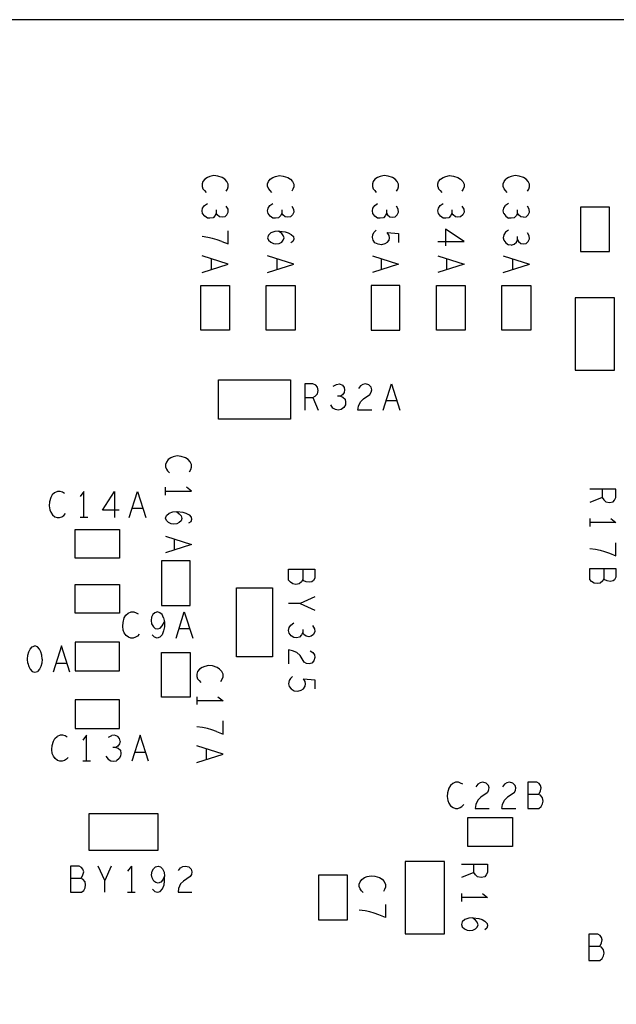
# Model space of a CAD drawing. Extents: x 17.9 to 50.9, y 20.7 to 41.7.
# Tile 5 of 14: x 29.6 to 31.9, y 33 to 36.8. Entities that reach past the tile are written whole.
import ezdxf

# ---------------------------------------------------------------- set-up
doc = ezdxf.new("R2010")
doc.units = 0
doc.layers.add('RVP8-IFD_E_bas', color=2, linetype='CONTINUOUS')

msp = doc.modelspace()

# ---------------------------------------------------------------- linework, layer by layer
at = {"layer": 'RVP8-IFD_E_bas'}
for points in [[(43.934, 28.771), (43.934, 36.771), (25.934, 36.771), (25.934, 36.771)], [(30.426, 36.116), (30.431, 36.124), (30.434, 36.133), (30.434, 36.143), (30.429, 36.154), (30.421, 36.163), (30.411, 36.169), (30.394, 36.174), (30.379, 36.176), (30.364, 36.173), (30.354, 36.169), (30.344, 36.162), (30.337, 36.153), (30.334, 36.144), (30.334, 36.135), (30.337, 36.126), (30.343, 36.119), (30.349, 36.112)], [(30.584, 36.135), (30.584, 36.144), (30.587, 36.153), (30.594, 36.162), (30.604, 36.169), (30.614, 36.173), (30.629, 36.176), (30.644, 36.174), (30.661, 36.169), (30.671, 36.163), (30.679, 36.154), (30.684, 36.143), (30.684, 36.133), (30.681, 36.124), (30.676, 36.116)], [(31.076, 36.116), (31.081, 36.124), (31.084, 36.133), (31.084, 36.143), (31.079, 36.154), (31.071, 36.163), (31.061, 36.169), (31.044, 36.174), (31.029, 36.176), (31.014, 36.173), (31.004, 36.169), (30.994, 36.162), (30.987, 36.153), (30.984, 36.144), (30.984, 36.135), (30.987, 36.126), (30.993, 36.119), (30.999, 36.112)], [(31.234, 36.135), (31.234, 36.144), (31.237, 36.153), (31.244, 36.162), (31.254, 36.169), (31.264, 36.173), (31.279, 36.176), (31.294, 36.174), (31.311, 36.169), (31.321, 36.163), (31.329, 36.154), (31.334, 36.143), (31.334, 36.133), (31.331, 36.124), (31.326, 36.116)], [(31.499, 36.112), (31.493, 36.119), (31.487, 36.126), (31.484, 36.135), (31.484, 36.144), (31.487, 36.153), (31.494, 36.162)], [(31.576, 36.116), (31.581, 36.124), (31.584, 36.133), (31.584, 36.143), (31.579, 36.154), (31.571, 36.163), (31.561, 36.169), (31.544, 36.174), (31.529, 36.176), (31.514, 36.173), (31.504, 36.169), (31.494, 36.162)], [(30.584, 36.135), (30.587, 36.126), (30.593, 36.119), (30.599, 36.112)], [(31.234, 36.135), (31.237, 36.126), (31.243, 36.119), (31.249, 36.112)], [(30.421, 36.019), (30.411, 36.017), (30.401, 36.019), (30.392, 36.026), (30.388, 36.033), (30.384, 36.024), (30.376, 36.015), (30.364, 36.013), (30.354, 36.014), (30.344, 36.021), (30.336, 36.031), (30.334, 36.041), (30.336, 36.052), (30.343, 36.062), (30.354, 36.07)], [(30.388, 36.045), (30.388, 36.033)], [(30.421, 36.019), (30.429, 36.026), (30.434, 36.037), (30.433, 36.048), (30.426, 36.06)], [(30.676, 36.06), (30.683, 36.048), (30.684, 36.037), (30.679, 36.026), (30.671, 36.019), (30.661, 36.017), (30.651, 36.019), (30.642, 36.026), (30.638, 36.033), (30.634, 36.024), (30.626, 36.015), (30.614, 36.013), (30.604, 36.014), (30.594, 36.021), (30.586, 36.031), (30.584, 36.041), (30.586, 36.052), (30.593, 36.062), (30.604, 36.07)], [(30.638, 36.045), (30.638, 36.033)], [(31.014, 36.013), (31.004, 36.014), (30.994, 36.021), (30.986, 36.031), (30.984, 36.041), (30.986, 36.052), (30.993, 36.062), (31.004, 36.07)], [(31.038, 36.045), (31.038, 36.033), (31.034, 36.024), (31.026, 36.015), (31.014, 36.013)], [(31.038, 36.033), (31.042, 36.026), (31.051, 36.019), (31.061, 36.017), (31.071, 36.019), (31.079, 36.026), (31.084, 36.037), (31.083, 36.048), (31.076, 36.06)], [(31.326, 36.06), (31.333, 36.048), (31.334, 36.037), (31.329, 36.026), (31.321, 36.019), (31.311, 36.017), (31.301, 36.019), (31.292, 36.026), (31.288, 36.033), (31.284, 36.024), (31.276, 36.015), (31.264, 36.013), (31.254, 36.014), (31.244, 36.021), (31.236, 36.031), (31.234, 36.041), (31.236, 36.052), (31.243, 36.062), (31.254, 36.07)], [(31.288, 36.045), (31.288, 36.033)], [(31.486, 36.031), (31.484, 36.041), (31.486, 36.052), (31.493, 36.062)], [(31.504, 36.07), (31.493, 36.062)], [(31.538, 36.033), (31.538, 36.045)], [(31.561, 36.017), (31.571, 36.019), (31.579, 36.026), (31.584, 36.037), (31.583, 36.048), (31.576, 36.06)], [(31.486, 36.031), (31.494, 36.021), (31.504, 36.014)], [(31.561, 36.017), (31.551, 36.019), (31.542, 36.026), (31.538, 36.033), (31.534, 36.024), (31.526, 36.015), (31.514, 36.013), (31.504, 36.014)], [(30.409, 35.925), (30.434, 35.915), (30.434, 35.965)], [(30.629, 35.964), (30.612, 35.963), (30.597, 35.958), (30.587, 35.949), (30.584, 35.939), (30.587, 35.93), (30.596, 35.922), (30.606, 35.917), (30.616, 35.916), (30.628, 35.917), (30.638, 35.922), (30.644, 35.929), (30.647, 35.938), (30.644, 35.948), (30.638, 35.955), (30.626, 35.964)], [(30.629, 35.964), (30.651, 35.962), (30.663, 35.958), (30.674, 35.951), (30.683, 35.943)], [(31.032, 35.915), (31.019, 35.912), (31.006, 35.914), (30.994, 35.92), (30.987, 35.929), (30.984, 35.94), (30.986, 35.951), (30.991, 35.96), (30.999, 35.968)], [(31.234, 35.925), (31.334, 35.925), (31.263, 35.972)], [(31.263, 35.972), (31.263, 35.908)], [(31.493, 35.96), (31.486, 35.95), (31.484, 35.939), (31.486, 35.929), (31.494, 35.919), (31.504, 35.912)], [(31.504, 35.968), (31.493, 35.96)], [(30.409, 35.925), (30.391, 35.931), (30.374, 35.936), (30.356, 35.94), (30.334, 35.943)], [(30.681, 35.925), (30.673, 35.919)], [(30.683, 35.943), (30.684, 35.934), (30.681, 35.925)], [(31.041, 35.921), (31.048, 35.93), (31.049, 35.939), (31.048, 35.948), (31.041, 35.959), (31.084, 35.955), (31.084, 35.921)], [(31.514, 35.911), (31.526, 35.914), (31.534, 35.922), (31.538, 35.931), (31.538, 35.943)], [(31.538, 35.931), (31.542, 35.924), (31.551, 35.917), (31.561, 35.915), (31.571, 35.917), (31.579, 35.924), (31.584, 35.935), (31.583, 35.946), (31.576, 35.958)], [(31.041, 35.921), (31.032, 35.915)], [(31.514, 35.911), (31.504, 35.912)], [(30.334, 35.806), (30.434, 35.838), (30.334, 35.87)], [(30.369, 35.858), (30.369, 35.818)], [(30.584, 35.806), (30.684, 35.838), (30.584, 35.87)], [(30.619, 35.858), (30.619, 35.818)], [(30.984, 35.87), (31.084, 35.838)], [(31.019, 35.818), (31.019, 35.858)], [(31.234, 35.87), (31.334, 35.838), (31.234, 35.806)], [(31.269, 35.818), (31.269, 35.858)], [(31.484, 35.87), (31.584, 35.838)], [(31.519, 35.858), (31.519, 35.818)], [(31.084, 35.838), (30.984, 35.806)], [(31.484, 35.806), (31.584, 35.838)], [(30.726, 35.381), (30.726, 35.281)], [(30.757, 35.329), (30.766, 35.334), (30.774, 35.343), (30.777, 35.356), (30.774, 35.369), (30.768, 35.376), (30.757, 35.381), (30.726, 35.381)], [(30.835, 35.373), (30.847, 35.379), (30.858, 35.381), (30.87, 35.376), (30.876, 35.368), (30.878, 35.358), (30.876, 35.348), (30.87, 35.339), (30.862, 35.334), (30.851, 35.334)], [(30.982, 35.281), (30.928, 35.281), (30.931, 35.296), (30.939, 35.313), (30.95, 35.324), (30.975, 35.341), (30.98, 35.349), (30.982, 35.359), (30.979, 35.369), (30.97, 35.378), (30.958, 35.381), (30.948, 35.379), (30.939, 35.374), (30.931, 35.364)], [(31.025, 35.281), (31.057, 35.381), (31.089, 35.281)], [(30.726, 35.329), (30.757, 35.329), (30.777, 35.281)], [(30.862, 35.334), (30.871, 35.331), (30.88, 35.323), (30.882, 35.311), (30.881, 35.301), (30.875, 35.291), (30.865, 35.283), (30.854, 35.281), (30.843, 35.283), (30.833, 35.289), (30.825, 35.301)], [(31.077, 35.316), (31.037, 35.316)], [(30.286, 35.046), (30.291, 35.054), (30.294, 35.063), (30.294, 35.073), (30.289, 35.084), (30.281, 35.093), (30.271, 35.099), (30.254, 35.104), (30.239, 35.106), (30.224, 35.103), (30.214, 35.099), (30.204, 35.092), (30.198, 35.083), (30.194, 35.074), (30.194, 35.065), (30.198, 35.056), (30.202, 35.049), (30.209, 35.042)], [(30.194, 34.957), (30.194, 34.987)], [(30.194, 34.972), (30.294, 34.972), (30.274, 34.987)], [(29.809, 34.963), (29.801, 34.968), (29.792, 34.971), (29.782, 34.971), (29.771, 34.966), (29.762, 34.958), (29.756, 34.948), (29.751, 34.931), (29.75, 34.916), (29.752, 34.901), (29.756, 34.891), (29.763, 34.881), (29.772, 34.874), (29.781, 34.871), (29.79, 34.871), (29.799, 34.874), (29.806, 34.879), (29.813, 34.886)], [(29.883, 34.871), (29.883, 34.971), (29.868, 34.951)], [(30.017, 34.899), (29.954, 34.899), (30, 34.971), (30, 34.871)], [(30.056, 34.871), (30.087, 34.971), (30.119, 34.871)], [(31.914, 34.979), (31.814, 34.979)], [(31.862, 34.979), (31.862, 34.948), (31.814, 34.929)], [(31.862, 34.948), (31.868, 34.939), (31.876, 34.931), (31.889, 34.929), (31.903, 34.931), (31.909, 34.938)], [(31.909, 34.938), (31.914, 34.948), (31.914, 34.979)], [(29.898, 34.871), (29.868, 34.871)], [(30.107, 34.906), (30.067, 34.906)], [(30.194, 34.869), (30.198, 34.879), (30.208, 34.888), (30.222, 34.893), (30.239, 34.894), (30.261, 34.892), (30.272, 34.888), (30.284, 34.882), (30.292, 34.873), (30.294, 34.864), (30.291, 34.855), (30.282, 34.849)], [(30.236, 34.894), (30.247, 34.885), (30.254, 34.878), (30.257, 34.868), (30.254, 34.859)], [(30.254, 34.859), (30.247, 34.852), (30.237, 34.847), (30.226, 34.846), (30.216, 34.847), (30.206, 34.852), (30.198, 34.86), (30.194, 34.869)], [(31.894, 34.867), (31.914, 34.852), (31.814, 34.852)], [(31.814, 34.867), (31.814, 34.837)], [(30.194, 34.8), (30.294, 34.768), (30.194, 34.736)], [(30.229, 34.748), (30.229, 34.788)], [(31.814, 34.753), (31.836, 34.75), (31.854, 34.746), (31.871, 34.741), (31.889, 34.735), (31.914, 34.725), (31.914, 34.775)], [(30.718, 34.674), (30.718, 34.635)], [(31.868, 34.677), (31.868, 34.638)], [(30.764, 34.568), (30.709, 34.543), (30.664, 34.543)], [(30.709, 34.543), (30.764, 34.518)], [(30.094, 34.426), (30.087, 34.419), (30.08, 34.414), (30.071, 34.411), (30.062, 34.411), (30.053, 34.414), (30.044, 34.421), (30.037, 34.431), (30.033, 34.441), (30.031, 34.456), (30.032, 34.471), (30.037, 34.488), (30.043, 34.498), (30.052, 34.506)], [(30.052, 34.506), (30.063, 34.511), (30.073, 34.511), (30.082, 34.508)], [(30.082, 34.508), (30.09, 34.503)], [(30.187, 34.488), (30.181, 34.501), (30.173, 34.508), (30.164, 34.511), (30.154, 34.508), (30.146, 34.501), (30.141, 34.491), (30.139, 34.478), (30.141, 34.466), (30.148, 34.454), (30.155, 34.448), (30.164, 34.446), (30.174, 34.449), (30.182, 34.458), (30.19, 34.473), (30.19, 34.454), (30.187, 34.439), (30.181, 34.424), (30.172, 34.414), (30.162, 34.411), (30.152, 34.414), (30.143, 34.423)], [(30.235, 34.411), (30.266, 34.511)], [(30.266, 34.511), (30.298, 34.411)], [(30.187, 34.488), (30.19, 34.473)], [(30.756, 34.459), (30.763, 34.447), (30.764, 34.436), (30.759, 34.425), (30.751, 34.418), (30.741, 34.416), (30.731, 34.418), (30.722, 34.425), (30.718, 34.432), (30.714, 34.423), (30.706, 34.415), (30.694, 34.412), (30.684, 34.413), (30.674, 34.42), (30.666, 34.43), (30.664, 34.44), (30.666, 34.451), (30.673, 34.461), (30.684, 34.469)], [(30.286, 34.446), (30.246, 34.446)], [(30.718, 34.444), (30.718, 34.432)], [(29.669, 34.316), (29.667, 34.331), (29.669, 34.346), (29.672, 34.359), (29.677, 34.369), (29.685, 34.378), (29.695, 34.381)], [(29.723, 34.331), (29.722, 34.346), (29.718, 34.359), (29.713, 34.369), (29.705, 34.378), (29.695, 34.381)], [(29.829, 34.281), (29.797, 34.381), (29.765, 34.281)], [(30.747, 34.363), (30.757, 34.356), (30.763, 34.347), (30.764, 34.337), (30.761, 34.324), (30.753, 34.315), (30.743, 34.313), (30.733, 34.314), (30.724, 34.319), (30.708, 34.344), (30.696, 34.356), (30.679, 34.363), (30.664, 34.366), (30.664, 34.313)], [(29.669, 34.316), (29.672, 34.303), (29.677, 34.293), (29.685, 34.284), (29.695, 34.281), (29.705, 34.284)], [(29.723, 34.331), (29.722, 34.316), (29.718, 34.303), (29.713, 34.293), (29.705, 34.284)], [(29.777, 34.316), (29.817, 34.316)], [(30.406, 34.246), (30.411, 34.254), (30.414, 34.263), (30.414, 34.273), (30.409, 34.284), (30.401, 34.293), (30.391, 34.299), (30.374, 34.305), (30.359, 34.306), (30.344, 34.303), (30.334, 34.299), (30.324, 34.292), (30.317, 34.283), (30.314, 34.274), (30.314, 34.265), (30.317, 34.256), (30.323, 34.249), (30.329, 34.242)], [(30.679, 34.265), (30.671, 34.257), (30.666, 34.249), (30.664, 34.237), (30.667, 34.226), (30.674, 34.217), (30.686, 34.21), (30.699, 34.209), (30.712, 34.212), (30.721, 34.218), (30.728, 34.227), (30.729, 34.236), (30.728, 34.245), (30.721, 34.256), (30.764, 34.252), (30.764, 34.218)], [(30.314, 34.187), (30.314, 34.157)], [(30.414, 34.172), (30.314, 34.172)], [(30.394, 34.187), (30.414, 34.172)], [(30.389, 34.055), (30.414, 34.045), (30.414, 34.095)], [(30.389, 34.055), (30.371, 34.061), (30.354, 34.066), (30.336, 34.07), (30.314, 34.073)], [(29.782, 33.944), (29.773, 33.951), (29.766, 33.961), (29.762, 33.971), (29.76, 33.986), (29.761, 34.001), (29.766, 34.018), (29.772, 34.028), (29.781, 34.036)], [(29.819, 34.033), (29.811, 34.038), (29.802, 34.041), (29.792, 34.041), (29.781, 34.036)], [(29.893, 33.941), (29.893, 34.041), (29.878, 34.021)], [(29.977, 34.033), (29.989, 34.039)], [(30.021, 34.018), (30.018, 34.028), (30.012, 34.036), (30, 34.041), (29.989, 34.039)], [(30.021, 34.018), (30.018, 34.008), (30.012, 33.999), (30.004, 33.994), (29.993, 33.994)], [(30.097, 34.041), (30.066, 33.941)], [(30.129, 33.941), (30.097, 34.041)], [(30.004, 33.994), (30.013, 33.991), (30.022, 33.983), (30.024, 33.971), (30.023, 33.961), (30.017, 33.951), (30.007, 33.943)], [(30.077, 33.976), (30.117, 33.976)], [(30.314, 33.936), (30.414, 33.968), (30.314, 34)], [(30.349, 33.988), (30.349, 33.948)], [(29.823, 33.956), (29.816, 33.949), (29.809, 33.944), (29.8, 33.941), (29.791, 33.941), (29.782, 33.944)], [(29.908, 33.941), (29.878, 33.941)], [(29.967, 33.961), (29.975, 33.949), (29.985, 33.943), (29.996, 33.941), (30.007, 33.943)], [(31.329, 33.853), (31.321, 33.858), (31.313, 33.861), (31.302, 33.861), (31.291, 33.856), (31.282, 33.848), (31.276, 33.838), (31.271, 33.821), (31.27, 33.806), (31.272, 33.791), (31.276, 33.781), (31.283, 33.771), (31.292, 33.764), (31.301, 33.761), (31.31, 33.761), (31.319, 33.764), (31.326, 33.769), (31.333, 33.776)], [(31.43, 33.839), (31.427, 33.849), (31.418, 33.858), (31.406, 33.861), (31.396, 33.859), (31.387, 33.854), (31.379, 33.844)], [(31.508, 33.861), (31.497, 33.859), (31.489, 33.854), (31.481, 33.844)], [(31.525, 33.821), (31.531, 33.829), (31.532, 33.839), (31.529, 33.849), (31.52, 33.858), (31.508, 33.861)], [(31.617, 33.814), (31.622, 33.819), (31.626, 33.828), (31.629, 33.839), (31.626, 33.849), (31.621, 33.856), (31.612, 33.861), (31.578, 33.861), (31.578, 33.761)], [(31.428, 33.829), (31.423, 33.821), (31.398, 33.804)], [(31.428, 33.829), (31.43, 33.839)], [(31.525, 33.821), (31.5, 33.804), (31.489, 33.793)], [(31.398, 33.804), (31.387, 33.793), (31.379, 33.776), (31.376, 33.761), (31.43, 33.761)], [(31.479, 33.761), (31.481, 33.776), (31.489, 33.793)], [(31.578, 33.761), (31.62, 33.761), (31.629, 33.768), (31.634, 33.778), (31.636, 33.789), (31.634, 33.801), (31.626, 33.811), (31.617, 33.814), (31.578, 33.814)], [(31.479, 33.761), (31.532, 33.761)], [(29.87, 33.494), (29.875, 33.499), (29.879, 33.508), (29.882, 33.519), (29.879, 33.529), (29.874, 33.536), (29.865, 33.541), (29.831, 33.541), (29.831, 33.441)], [(29.962, 33.441), (29.962, 33.486), (29.937, 33.541)], [(29.987, 33.541), (29.962, 33.486)], [(30.064, 33.541), (30.049, 33.521)], [(30.064, 33.541), (30.064, 33.441)], [(30.145, 33.453), (30.153, 33.444), (30.164, 33.441), (30.174, 33.444), (30.183, 33.454), (30.189, 33.469), (30.191, 33.484), (30.191, 33.503), (30.184, 33.488), (30.176, 33.479), (30.166, 33.476), (30.157, 33.478), (30.15, 33.484), (30.143, 33.496), (30.141, 33.508), (30.143, 33.521), (30.148, 33.531), (30.156, 33.538), (30.166, 33.541), (30.175, 33.538), (30.183, 33.531), (30.189, 33.518), (30.191, 33.503)], [(30.244, 33.524), (30.252, 33.534), (30.26, 33.539), (30.271, 33.541), (30.283, 33.538), (30.292, 33.529), (30.295, 33.519), (30.294, 33.509), (30.288, 33.501), (30.263, 33.484), (30.252, 33.473), (30.244, 33.456), (30.242, 33.441), (30.295, 33.441)], [(31.324, 33.548), (31.424, 33.548), (31.424, 33.517), (31.419, 33.507), (31.413, 33.5), (31.399, 33.498), (31.386, 33.5), (31.378, 33.508), (31.372, 33.517), (31.324, 33.498)], [(31.372, 33.517), (31.372, 33.548)], [(29.831, 33.441), (29.873, 33.441), (29.882, 33.448), (29.887, 33.458), (29.889, 33.469), (29.887, 33.481), (29.879, 33.491), (29.87, 33.494), (29.831, 33.494)], [(30.949, 33.44), (30.942, 33.447), (30.938, 33.454), (30.934, 33.463), (30.934, 33.472), (30.938, 33.481), (30.944, 33.49), (30.954, 33.497), (30.964, 33.501), (30.979, 33.504), (30.994, 33.502), (31.011, 33.497), (31.021, 33.491), (31.029, 33.482), (31.034, 33.471), (31.034, 33.461), (31.031, 33.452), (31.026, 33.444)], [(30.049, 33.441), (30.079, 33.441)], [(31.404, 33.436), (31.424, 33.421), (31.324, 33.421)], [(31.324, 33.436), (31.324, 33.406)], [(31.034, 33.345), (31.009, 33.355), (30.991, 33.361), (30.974, 33.366), (30.956, 33.37), (30.934, 33.373)], [(31.034, 33.395), (31.034, 33.345)], [(31.353, 33.342), (31.337, 33.337), (31.327, 33.328), (31.324, 33.318), (31.327, 33.309), (31.336, 33.301), (31.346, 33.296), (31.356, 33.295), (31.368, 33.296), (31.378, 33.301), (31.384, 33.308), (31.388, 33.317), (31.384, 33.327), (31.378, 33.334), (31.366, 33.343)], [(31.369, 33.343), (31.353, 33.342)], [(31.369, 33.343), (31.391, 33.341), (31.403, 33.337), (31.414, 33.331), (31.423, 33.322), (31.424, 33.313), (31.421, 33.304), (31.413, 33.298)], [(31.859, 33.269), (31.854, 33.276), (31.845, 33.281), (31.811, 33.281), (31.811, 33.181), (31.853, 33.181), (31.862, 33.188), (31.867, 33.198), (31.869, 33.209), (31.867, 33.221), (31.859, 33.231), (31.85, 33.234), (31.811, 33.234)], [(31.85, 33.234), (31.855, 33.239), (31.859, 33.248), (31.862, 33.259), (31.859, 33.269)]]:
    msp.add_lwpolyline(points, dxfattribs=at)
for points in [[(31.779, 35.886), (31.889, 35.886), (31.889, 36.056), (31.779, 36.056), (31.779, 35.886)], [(30.439, 35.586), (30.329, 35.586), (30.329, 35.756), (30.439, 35.756), (30.439, 35.586)], [(30.689, 35.586), (30.579, 35.586), (30.579, 35.756), (30.689, 35.756), (30.689, 35.586)], [(30.979, 35.586), (31.089, 35.586), (31.089, 35.756), (30.979, 35.756), (30.979, 35.586)], [(31.229, 35.586), (31.229, 35.756), (31.339, 35.756), (31.339, 35.586), (31.229, 35.586)], [(31.479, 35.586), (31.479, 35.756), (31.589, 35.756), (31.589, 35.586), (31.479, 35.586)], [(31.759, 35.709), (31.759, 35.433), (31.909, 35.433), (31.909, 35.709), (31.759, 35.709)], [(30.672, 35.246), (30.396, 35.246), (30.396, 35.396), (30.672, 35.396), (30.672, 35.246)], [(30.019, 34.716), (29.849, 34.716), (29.849, 34.826), (30.019, 34.826), (30.019, 34.716)], [(30.179, 34.536), (30.289, 34.536), (30.289, 34.706), (30.179, 34.706), (30.179, 34.536)], [(30.764, 34.674), (30.764, 34.64), (30.759, 34.631), (30.753, 34.626), (30.743, 34.624), (30.731, 34.626), (30.722, 34.63), (30.718, 34.635), (30.714, 34.626), (30.704, 34.618), (30.692, 34.616), (30.681, 34.618), (30.671, 34.624), (30.664, 34.632), (30.664, 34.674), (30.764, 34.674)], [(31.914, 34.677), (31.914, 34.643), (31.909, 34.634), (31.903, 34.629), (31.892, 34.627), (31.881, 34.629), (31.872, 34.633), (31.868, 34.638), (31.864, 34.629), (31.854, 34.621), (31.843, 34.619), (31.831, 34.621), (31.821, 34.627), (31.814, 34.635), (31.814, 34.677), (31.914, 34.677)], [(29.849, 34.506), (29.849, 34.616), (30.019, 34.616), (30.019, 34.506), (29.849, 34.506)], [(30.603, 34.339), (30.465, 34.339), (30.465, 34.603), (30.603, 34.603), (30.603, 34.339)], [(29.849, 34.396), (29.849, 34.286), (30.019, 34.286), (30.019, 34.396), (29.849, 34.396)], [(30.179, 34.186), (30.179, 34.356), (30.289, 34.356), (30.289, 34.186), (30.179, 34.186)], [(29.849, 34.176), (29.849, 34.066), (30.019, 34.066), (30.019, 34.176), (29.849, 34.176)], [(29.902, 33.74), (29.902, 33.602), (30.166, 33.602), (30.166, 33.74), (29.902, 33.74)], [(31.349, 33.616), (31.349, 33.726), (31.519, 33.726), (31.519, 33.616), (31.349, 33.616)], [(31.109, 33.283), (31.259, 33.283), (31.259, 33.559), (31.109, 33.559), (31.109, 33.283)], [(30.779, 33.336), (30.889, 33.336), (30.889, 33.506), (30.779, 33.506), (30.779, 33.336)]]:
    msp.add_lwpolyline(points, close=True, dxfattribs=at)

doc.saveas('drawing.dxf')
